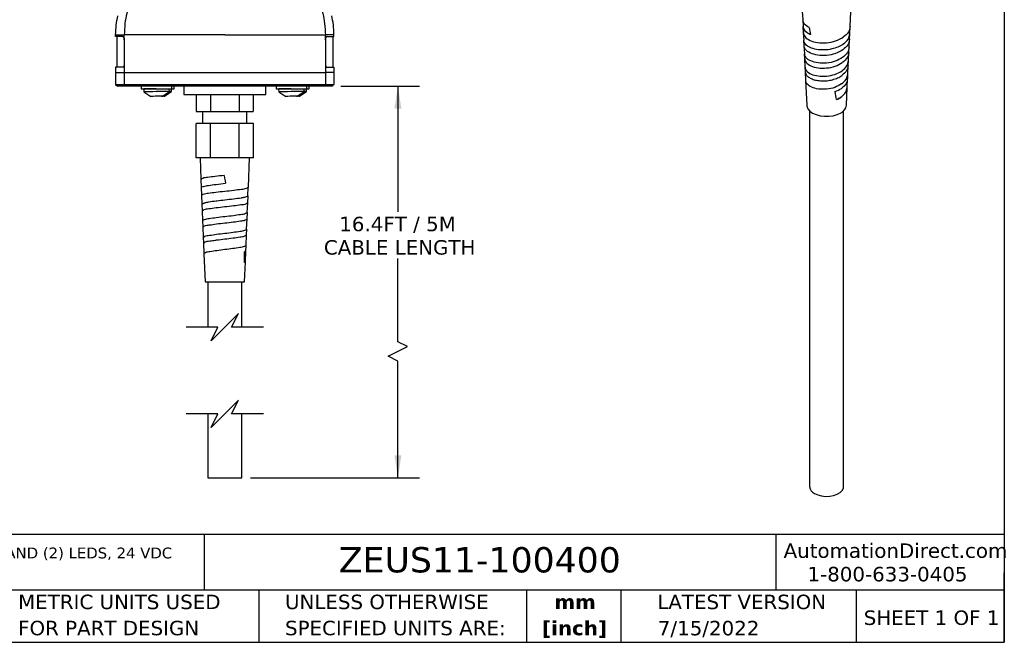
# Model space of a CAD drawing. Header units: millimetres. Extents: x 13 to 546, y 13 to 419.
# Tile 8 of 19: x 257 to 546, y 13 to 195. Entities that reach past the tile are written whole.
import ezdxf

# ---------------------------------------------------------------- set-up
doc = ezdxf.new("R2010")
doc.units = ezdxf.units.MM
doc.header["$LTSCALE"] = 2
doc.linetypes.add('SLD-Solid', pattern=[0])
doc.layers.add('DIMENSIONS', color=140, linetype='SLD-Solid', lineweight=25)
doc.layers.add('TEXT', color=140, linetype='SLD-Solid', lineweight=25)
doc.styles.add('SLDTEXTSTYLE0', font='VERDANA.TTF')
doc.styles.add('SLDTEXTSTYLE1', font='VERDANAB.TTF')
doc.dimstyles.new('SLDDIMSTYLE0', dxfattribs={"dimtxt": 4.316016, "dimasz": 6.604, "dimexe": 0, "dimexo": 0.0625, "dimgap": 1.079004, "dimtad": 0, "dimtih": 1, "dimtoh": 1, "dimrnd": 1e-09, "dimzin": 12, "dimdsep": 46, "dimtxsty": 'SLDTEXTSTYLE0', "dimsah": 1, "dimcen": 0.09, "dimadec": 0, "dimazin": 3, "dimtfac": 1, "dimtofl": 0, "dimtmove": 0, "dimatfit": 3, "dimfxl": 0, "dimfrac": 2, "dimtolj": 1, "dimtzin": 12, "dimarcsym": 0})

# ---------------------------------------------------------------- blocks, each defined once
blk = doc.blocks.new('SW_NOTE_0')
at = {"layer": 'TEXT', "color": 0, "char_height": 3.175, "attachment_point": 1, "style": 'SLDTEXTSTYLE0'}
for s, insert in [('SSP SAFETY SYSTEM PRODUCTS ZEUS SERIES SAFETY ENABLING SWITCH, (1) ENABLING SWITCH, (1) ESTOP AND (2) LEDS, 24 VDC ', (0, 4.03)), ('OPERATING VOLTAGE, IP65 IP67, PIGTAIL, 16.4FT/5M CABLE LENGTH.', (0, -2.2))]:
    blk.add_mtext(s, dxfattribs=dict(at, insert=insert))
blk = doc.blocks.new('SW_NOTE_0_1')
at = {"layer": 'TEXT', "color": 0, "char_height": 4.233, "attachment_point": 2, "style": 'SLDTEXTSTYLE1'}
for s, insert in [('mm', (5.69, 5.38)), ('[inch]', (5.52, -2.27))]:
    blk.add_mtext(s, dxfattribs=dict(at, insert=insert))
blk = doc.blocks.new('SW_NOTE_0_2')
at = {"layer": 'TEXT', "color": 0, "char_height": 4.2333, "attachment_point": 1, "style": 'SLDTEXTSTYLE0'}
for s, insert in [('UNLESS OTHERWISE ', (0, 5.38)), ('SPECIFIED UNITS ARE:', (0, -2.27))]:
    blk.add_mtext(s, dxfattribs=dict(at, insert=insert))
blk = doc.blocks.new('SW_NOTE_0_6')
at = {"layer": 'TEXT', "color": 0, "char_height": 4.2333, "attachment_point": 1, "style": 'SLDTEXTSTYLE0'}
for s, insert in [('METRIC UNITS USED ', (0, 5.38)), ('FOR PART DESIGN', (0, -2.27))]:
    blk.add_mtext(s, dxfattribs=dict(at, insert=insert))
blk = doc.blocks.new('_D_6')
at = {"layer": 'DIMENSIONS'}
for p, q in [((351.6, 175.69), (374.66, 175.69)), ((368.31, 175.69), (368.31, 138.88)), ((368.31, 100.74), (368.31, 125.16)), ((365.49, 96.51), (371.13, 99.33)), ((371.13, 99.33), (368.31, 100.74)), ((368.31, 95.1), (365.49, 96.51)), ((368.31, 60.93), (368.31, 95.1)), ((325.1, 60.93), (374.66, 60.93))]:
    blk.add_line(p, q, dxfattribs=at)
for points in [[(368.31, 175.69), (367.3, 169.09), (369.33, 169.09)], [(368.31, 60.93), (369.33, 67.53), (367.3, 67.53)]]:
    blk.add_solid(points, dxfattribs=at)
at = {"layer": 'DIMENSIONS', "char_height": 4.2333, "attachment_point": 1, "style": 'SLDTEXTSTYLE0'}
for s, insert in [('16.4FT / 5M', (351.1, 137.39)), ('CABLE LENGTH', (346.61, 130.54))]:
    blk.add_mtext(s, dxfattribs=dict(at, insert=insert))

msp = doc.modelspace()

# ---------------------------------------------------------------- linework, layer by layer
for p, q in [((486.862, 197.525), (486.981, 195.06)), ((500.918, 193.16), (501.131, 197.525)), ((486.994, 195.073), (487.088, 193.114)), ((285.558, 190.19), (285.558, 190.696)), ((349.558, 190.19), (349.558, 190.696)), ((487.076, 193.124), (487.164, 191.301)), ((487.176, 191.302), (487.28, 189.127)), ((500.734, 189.38), (500.817, 191.078)), ((500.806, 191.079), (500.906, 193.161)), ((287.572, 190.19), (285.558, 190.19)), ((285.858, 190.19), (285.858, 181.19)), ((288.085, 189.19), (288.085, 182.19)), ((347.032, 189.19), (347.032, 182.19)), ((347.545, 190.19), (349.558, 190.19)), ((349.258, 190.19), (349.258, 181.19)), ((487.27, 189.125), (487.349, 187.509)), ((500.614, 187.103), (500.724, 189.381)), ((487.358, 187.514), (487.472, 185.156)), ((487.464, 185.154), (487.535, 183.693)), ((500.424, 183.148), (500.541, 185.572)), ((500.549, 185.569), (500.623, 187.102)), ((288.085, 182.19), (288.085, 179.69)), ((347.032, 182.19), (347.032, 179.69)), ((487.542, 183.695), (487.661, 181.215)), ((500.362, 181.742), (500.431, 183.147)), ((285.558, 181.19), (285.558, 179.69)), ((287.572, 181.19), (285.558, 181.19)), ((285.558, 179.69), (288.085, 179.69)), ((285.558, 179.69), (285.558, 176.19)), ((288.085, 179.69), (347.032, 179.69)), ((288.085, 179.69), (288.085, 176.19)), ((349.558, 179.69), (347.032, 179.69)), ((347.032, 179.69), (347.032, 176.19)), ((347.545, 181.19), (349.558, 181.19)), ((349.558, 181.19), (349.558, 179.69)), ((349.558, 179.69), (349.558, 176.19)), ((487.655, 181.214), (487.722, 179.854)), ((487.727, 179.855), (487.85, 177.297)), ((487.747, 179.857), (488.039, 178.98)), ((500.175, 177.892), (500.24, 179.218)), ((500.235, 179.219), (500.356, 181.743)), ((285.558, 176.19), (288.085, 176.19)), ((285.558, 176.19), (286.058, 175.69)), ((288.085, 176.19), (347.032, 176.19)), ((288.085, 176.19), (288.506, 175.69)), ((347.032, 176.19), (346.611, 175.69)), ((347.032, 176.19), (349.558, 176.19)), ((349.558, 176.19), (349.058, 175.69)), ((487.846, 177.296), (488.198, 170.058)), ((500.047, 175.31), (500.171, 177.894)), ((288.506, 175.69), (286.058, 175.69)), ((346.611, 175.69), (288.506, 175.69)), ((293.03, 175.69), (293.03, 174.89)), ((293.03, 174.89), (302.03, 174.89)), ((293.78, 174.825), (293.795, 173.995)), ((293.795, 173.995), (295.893, 172.661)), ((295.53, 174.89), (295.531, 174.856)), ((299.243, 172.72), (301.294, 174.126)), ((299.922, 172.72), (301.972, 174.126)), ((301.294, 174.126), (301.28, 174.89)), ((301.972, 174.126), (301.959, 174.89)), ((302.03, 174.89), (302.03, 175.69)), ((302.03, 174.89), (302.708, 174.89)), ((302.708, 174.89), (302.708, 175.69)), ((305.558, 175.69), (305.558, 173.19)), ((329.558, 173.19), (329.558, 175.69)), ((332.587, 175.69), (332.587, 174.89)), ((332.587, 174.89), (341.587, 174.89)), ((333.338, 174.825), (333.352, 173.995)), ((333.352, 173.995), (335.451, 172.661)), ((335.088, 174.89), (335.089, 174.856)), ((338.801, 172.72), (340.851, 174.126)), ((339.479, 172.72), (341.53, 174.126)), ((340.851, 174.126), (340.838, 174.89)), ((341.53, 174.126), (341.517, 174.89)), ((341.587, 174.89), (341.587, 175.69)), ((341.587, 174.89), (342.266, 174.89)), ((342.266, 174.89), (342.266, 175.69)), ((349.058, 175.69), (346.611, 175.69)), ((499.794, 170.058), (500.049, 175.308)), ((305.558, 173.19), (317.558, 173.19)), ((309.208, 173.19), (309.208, 168.19)), ((313.383, 173.19), (313.383, 168.19)), ((317.558, 173.19), (329.558, 173.19)), ((321.733, 173.19), (321.733, 168.19)), ((325.908, 173.19), (325.908, 168.19)), ((309.208, 168.19), (313.383, 168.19)), ((311.058, 168.19), (311.058, 164.69)), ((313.383, 168.19), (321.733, 168.19)), ((321.733, 168.19), (325.908, 168.19)), ((324.058, 164.69), (324.058, 168.19)), ((488.996, 168.455), (488.996, 58.344)), ((488.996, 168.455), (488.996, 58.344)), ((498.996, 58.344), (498.996, 168.455)), ((498.996, 58.344), (498.996, 168.455)), ((309.175, 154.69), (309.175, 164.69)), ((313.367, 164.69), (309.175, 164.69)), ((313.367, 154.69), (313.367, 164.69)), ((321.75, 164.69), (313.367, 164.69)), ((321.75, 154.69), (321.75, 164.69)), ((325.942, 164.69), (321.75, 164.69)), ((325.942, 154.69), (325.942, 164.69)), ((313.367, 154.69), (309.175, 154.69)), ((310.313, 154.69), (310.564, 148.357)), ((321.75, 154.69), (313.367, 154.69)), ((325.942, 154.69), (321.75, 154.69)), ((324.461, 146.063), (324.804, 154.69)), ((310.577, 148.368), (310.672, 145.949)), ((310.661, 145.927), (310.748, 143.743)), ((324.348, 143.486), (324.449, 146.064)), ((310.759, 143.743), (310.865, 141.048)), ((324.277, 141.426), (324.359, 143.486)), ((310.855, 141.042), (310.933, 139.09)), ((310.942, 139.091), (311.056, 136.181)), ((311.033, 139.095), (311.065, 139.235)), ((324.091, 136.756), (324.165, 138.607)), ((324.156, 138.608), (324.266, 141.414)), ((311.048, 136.181), (311.119, 134.41)), ((323.966, 133.765), (324.083, 136.756)), ((311.126, 134.41), (311.246, 131.355)), ((323.905, 132.058), (323.973, 133.765)), ((311.24, 131.354), (311.306, 129.701)), ((323.777, 128.954), (323.899, 132.058)), ((311.311, 129.701), (311.434, 126.555)), ((323.713, 127.337), (323.28, 127.056)), ((323.589, 124.163), (323.713, 127.337)), ((323.717, 127.337), (323.781, 128.954)), ((311.431, 126.555), (311.758, 118.303)), ((323.341, 123.948), (323.591, 124.163)), ((323.358, 118.303), (323.591, 124.163)), ((311.758, 118.303), (323.358, 118.303)), ((312.558, 118.303), (312.558, 105.01)), ((312.558, 118.303), (312.558, 105.01)), ((322.558, 105.01), (322.558, 118.303)), ((322.558, 105.01), (322.558, 118.303)), ((312.558, 79.61), (312.558, 60.927)), ((312.558, 79.61), (312.558, 60.927)), ((322.558, 60.927), (322.558, 79.61)), ((322.558, 60.927), (322.558, 79.61)), ((312.558, 60.927), (317.558, 60.927)), ((317.558, 60.927), (322.558, 60.927))]:
    msp.add_line(p, q)
at = {"flags": 128}
for points in [[(317.558, 190.69), (313.19, 190.69), (308.889, 190.69), (304.725, 190.69), (300.76, 190.69), (297.059, 190.69), (293.678, 190.69), (290.671, 190.69), (288.085, 190.69)], [(288.085, 189.19), (288.085, 190.03), (288.085, 190.69)], [(317.558, 190.69), (321.927, 190.69), (326.227, 190.69), (330.392, 190.69), (334.356, 190.69), (338.058, 190.69), (341.438, 190.69), (344.445, 190.69), (347.032, 190.69)], [(347.032, 189.19), (347.032, 190.03), (347.032, 190.69)], [(297.464, 174.89), (296.411, 174.872), (295.448, 174.855), (294.654, 174.841), (294.092, 174.831), (293.81, 174.826), (293.78, 174.825)], [(301.294, 174.126), (301.246, 174.125), (300.927, 174.12), (300.335, 174.11), (299.516, 174.096), (298.538, 174.079), (297.479, 174.06), (296.425, 174.042), (295.462, 174.025), (294.668, 174.011), (294.107, 174.001), (293.824, 173.996), (293.795, 173.995)], [(337.022, 174.89), (335.968, 174.872), (335.006, 174.855), (334.211, 174.841), (333.65, 174.831), (333.367, 174.826), (333.338, 174.825)], [(340.851, 174.126), (340.803, 174.125), (340.485, 174.12), (339.892, 174.11), (339.074, 174.096), (338.095, 174.079), (337.036, 174.06), (335.983, 174.042), (335.02, 174.025), (334.226, 174.011), (333.665, 174.001), (333.382, 173.996), (333.352, 173.995)], [(298.991, 172.716), (298.501, 172.707), (297.846, 172.696), (297.142, 172.684), (296.513, 172.673), (296.071, 172.665), (295.895, 172.662), (295.893, 172.661)], [(299.67, 172.716), (299.18, 172.707), (299.033, 172.705)], [(299.085, 172.717), (299.152, 172.719), (299.201, 172.719), (299.231, 172.72), (299.243, 172.72), (299.243, 172.72)], [(299.764, 172.717), (299.831, 172.719), (299.88, 172.719), (299.91, 172.72), (299.921, 172.72), (299.921, 172.72)], [(338.549, 172.716), (338.059, 172.707), (337.404, 172.696), (336.699, 172.684), (336.071, 172.673), (335.629, 172.665), (335.452, 172.662), (335.451, 172.661)], [(339.227, 172.716), (338.738, 172.707), (338.591, 172.705)], [(338.643, 172.717), (338.71, 172.719), (338.759, 172.719), (338.789, 172.72), (338.8, 172.72), (338.8, 172.72)], [(339.321, 172.717), (339.388, 172.719), (339.437, 172.719), (339.468, 172.72), (339.479, 172.72), (339.479, 172.72)], [(488.198, 170.058), (488.233, 169.777), (488.522, 169.046), (489.085, 168.37), (489.895, 167.784), (490.91, 167.317), (492.08, 166.991), (493.347, 166.825), (494.645, 166.825), (495.912, 166.991), (497.082, 167.317), (498.097, 167.784)], [(317.367, 149.483), (317.5, 148.716), (317.633, 147.952), (317.765, 147.192)], [(490.461, 56.303), (491.409, 55.874), (492.509, 55.589), (493.694, 55.463), (494.897, 55.505), (496.048, 55.712), (497.08, 56.072), (497.932, 56.564), (498.556, 57.16), (498.914, 57.824), (498.996, 58.344)], [(490.461, 56.303), (491.409, 55.874), (492.509, 55.589), (493.694, 55.463), (494.897, 55.505), (496.048, 55.712), (497.08, 56.072), (497.932, 56.564), (498.556, 57.16), (498.914, 57.824), (498.996, 58.344)]]:
    msp.add_lwpolyline(points, dxfattribs=at)
for centre, radius, start, end in [((305.786, -77.081), 251.235, 90.8697, 91.01565), ((345.343, -77.032), 251.187, 90.86968, 91.01566), ((496.932, 170.424), 2.886, 293.82774, 352.7125), ((110.7, 121.562), 212.655, 0.64283, 1.48033), ((491.413, 58.533), 2.425, 184.45827, 246.86187)]:
    msp.add_arc(centre, radius, start, end)
for centre, major_axis, ratio, start_param, end_param in [((492.804, 203.316), (-4.909, 37.777), 0.1424216, 1.8338791, 1.8893273), ((492.679, 182.551), (-6.068, 28.702), 0.069594, 4.3104286, 4.3969038)]:
    msp.add_ellipse(centre, major_axis=major_axis, ratio=ratio, start_param=start_param, end_param=end_param)
for points, knots in [([(290.98, 202.467), (290.68, 201.899), (290.073, 200.745), (289.368, 198.89), (288.72, 196.65), (288.194, 193.908), (288.122, 191.802), (288.085, 190.69)], [0, 0, 0, 0, 0.15723787, 0.31897475, 0.48472853, 0.72800743, 1, 1, 1, 1]), ([(344.137, 202.467), (344.578, 201.598), (345.475, 199.83), (346.334, 196.958), (346.925, 193.896), (346.995, 191.789), (347.032, 190.69)], [0, 0, 0, 0, 0.2382403, 0.4846245, 0.7311232, 1, 1, 1, 1]), ([(285.558, 190.696), (285.587, 191.645), (285.642, 193.518), (286.024, 195.353), (286.212, 196.258)], [0, 0, 0, 0, 0.5068948, 1, 1, 1, 1]), ([(349.558, 190.696), (349.528, 191.679), (349.47, 193.552), (349.087, 195.386), (348.905, 196.258)], [0, 0, 0, 0, 0.5248126, 1, 1, 1, 1]), ([(488.885, 192.817), (488.322, 193.161), (487.256, 193.811), (487.103, 194.664), (487.031, 195.066)], [0, 0, 0, 0, 0.5286263, 1, 1, 1, 1]), ([(285.558, 190.696), (285.609, 190.696), (285.814, 190.7), (286.283, 190.697), (287.075, 190.695), (287.712, 190.692), (288.085, 190.69)], [0, 0, 0, 0, 0.0599345, 0.2440423, 0.5568776, 1, 1, 1, 1]), ([(349.558, 190.696), (349.504, 190.695), (349.29, 190.693), (348.81, 190.693), (348.022, 190.691), (347.395, 190.69), (347.032, 190.69)], [0, 0, 0, 0, 0.0641115, 0.25514129, 0.56922354, 1, 1, 1, 1]), ([(487.09, 193.126), (487.198, 192.687), (487.416, 191.796), (488.62, 191.15), (489.231, 190.822)], [0, 0, 0, 0, 0.4926034, 1, 1, 1, 1]), ([(489.242, 190.817), (488.738, 191.089), (487.729, 191.632), (487.082, 192.497), (487.157, 192.995), (487.175, 193.115)], [0, 0, 0, 0, 0.4315543, 0.8630832, 1, 1, 1, 1]), ([(487.199, 191.306), (487.293, 190.899), (487.489, 190.053), (489.037, 188.996), (491.298, 188.344), (493.989, 188.27), (496.736, 188.785), (498.163, 189.591), (498.877, 189.994)], [0, 0, 0, 0, 0.1560768, 0.3243043, 0.4928104, 0.661595, 0.8306582, 1, 1, 1, 1]), ([(498.797, 187.936), (499.373, 188.422), (500.487, 189.362), (500.679, 190.524), (500.772, 191.084)], [0, 0, 0, 0, 0.5177508, 1, 1, 1, 1]), ([(500.872, 193.166), (500.778, 192.603), (500.583, 191.435), (499.452, 190.493), (498.867, 190.006)], [0, 0, 0, 0, 0.4824143, 1, 1, 1, 1]), ([(287.572, 190.19), (287.629, 190.177), (287.76, 190.146), (287.906, 189.959), (288.017, 189.713), (288.076, 189.444), (288.082, 189.264), (288.085, 189.19)], [0, 0, 0, 0, 0.1430922, 0.3260621, 0.5545624, 0.8171501, 1, 1, 1, 1]), ([(347.545, 190.19), (347.488, 190.177), (347.357, 190.146), (347.211, 189.959), (347.1, 189.713), (347.041, 189.444), (347.035, 189.264), (347.032, 189.19)], [0, 0, 0, 0, 0.1430909, 0.3260611, 0.5545624, 0.8171497, 1, 1, 1, 1]), ([(487.876, 187.861), (487.84, 187.9), (487.472, 188.292), (487.383, 188.733), (487.304, 189.13)], [0, 0, 0, 0, 0.0991367, 1, 1, 1, 1]), ([(495.56, 186.553), (494.805, 186.379), (494.02, 186.281), (492.483, 186.238), (491.731, 186.293), (490.345, 186.542), (489.711, 186.735), (488.637, 187.229), (488.196, 187.529), (487.876, 187.861)], [0, 0, 0, 0, 0.25, 0.25, 0.5, 0.5, 0.75, 0.75, 1, 1, 1, 1]), ([(498.805, 187.939), (498.36, 187.626), (497.854, 187.348), (496.758, 186.882), (496.168, 186.693), (495.56, 186.553)], [0, 0, 0, 0, 0.5, 0.5, 1, 1, 1, 1]), ([(500.691, 189.386), (500.599, 188.835), (500.409, 187.693), (499.309, 186.771), (498.74, 186.294)], [0, 0, 0, 0, 0.48221131, 1, 1, 1, 1]), ([(498.747, 186.285), (498.052, 185.89), (496.663, 185.101), (493.989, 184.591), (491.371, 184.655), (489.17, 185.282), (487.664, 186.303), (487.474, 187.12), (487.382, 187.514)], [0, 0, 0, 0, 0.16936557, 0.33844288, 0.50723195, 0.67573278, 0.84394537, 1, 1, 1, 1]), ([(498.662, 184.035), (497.979, 183.643), (496.615, 182.859), (493.99, 182.345), (491.419, 182.394), (489.258, 182.996), (487.781, 183.984), (487.594, 184.778), (487.504, 185.16)], [0, 0, 0, 0, 0.1693836, 0.3384656, 0.5072461, 0.675725, 0.8439023, 1, 1, 1, 1]), ([(500.516, 185.574), (500.427, 185.036), (500.242, 183.919), (499.17, 183.017), (498.616, 182.55)], [0, 0, 0, 0, 0.48205624, 1, 1, 1, 1]), ([(500.59, 187.106), (500.5, 186.56), (500.312, 185.426), (499.229, 184.509), (498.668, 184.034)], [0, 0, 0, 0, 0.482068, 1, 1, 1, 1]), ([(288.085, 182.19), (288.079, 182.079), (288.068, 181.866), (287.983, 181.576), (287.86, 181.352), (287.714, 181.212), (287.609, 181.196), (287.572, 181.19)], [0, 0, 0, 0, 0.2745625, 0.527476, 0.7411111, 0.9082153, 1, 1, 1, 1]), ([(347.032, 182.19), (347.038, 182.079), (347.048, 181.866), (347.134, 181.576), (347.257, 181.352), (347.403, 181.212), (347.508, 181.196), (347.545, 181.19)], [0, 0, 0, 0, 0.2745627, 0.5274769, 0.7411123, 0.9082167, 1, 1, 1, 1]), ([(487.574, 183.699), (487.663, 183.32), (487.848, 182.531), (489.309, 181.549), (491.446, 180.948), (493.988, 180.894), (496.585, 181.397), (497.934, 182.169), (498.609, 182.555)], [0, 0, 0, 0, 0.156078, 0.3242716, 0.4927606, 0.661545, 0.8306248, 1, 1, 1, 1]), ([(498.528, 180.162), (499.072, 180.625), (500.123, 181.518), (500.304, 182.621), (500.392, 183.153)], [0, 0, 0, 0, 0.5179616, 1, 1, 1, 1]), ([(487.692, 181.219), (487.78, 180.85), (487.961, 180.083), (489.397, 179.129), (491.495, 178.55), (493.991, 178.509), (496.541, 179.014), (497.865, 179.779), (498.528, 180.162)], [0, 0, 0, 0, 0.1561595, 0.3243103, 0.4927697, 0.6615377, 0.8306145, 1, 1, 1, 1]), ([(498.393, 176.309), (498.922, 176.76), (499.942, 177.63), (500.119, 178.705), (500.204, 179.223)], [0, 0, 0, 0, 0.5178835, 1, 1, 1, 1]), ([(500.325, 181.747), (500.238, 181.222), (500.058, 180.133), (499.018, 179.251), (498.479, 178.795)], [0, 0, 0, 0, 0.4821809, 1, 1, 1, 1]), ([(498.396, 176.308), (497.752, 175.934), (496.466, 175.187), (493.99, 174.692), (491.566, 174.727), (489.529, 175.283), (488.137, 176.203), (487.961, 176.944), (487.877, 177.3)], [0, 0, 0, 0, 0.16944294, 0.33856616, 0.50736965, 0.67585343, 0.84401752, 1, 1, 1, 1]), ([(488.039, 178.98), (488.207, 178.74), (488.439, 178.513), (489.017, 178.1), (489.364, 177.915), (490.15, 177.602), (490.589, 177.474), (491.531, 177.288), (492.035, 177.23), (493.075, 177.19), (493.611, 177.208), (494.681, 177.324), (495.215, 177.421), (496.247, 177.691), (496.745, 177.864), (497.672, 178.279), (498.102, 178.521), (498.484, 178.791)], [0, 0, 0, 0, 0.125, 0.125, 0.25, 0.25, 0.375, 0.375, 0.5, 0.5, 0.625, 0.625, 0.75, 0.75, 0.875, 0.875, 1, 1, 1, 1]), ([(500.14, 177.897), (500.056, 177.385), (499.881, 176.322), (498.871, 175.461), (498.348, 175.015)], [0, 0, 0, 0, 0.4821511, 1, 1, 1, 1]), ([(498.26, 172.475), (498.772, 172.914), (499.762, 173.762), (499.934, 174.809), (500.016, 175.313)], [0, 0, 0, 0, 0.5178367, 1, 1, 1, 1]), ([(298.991, 172.716), (299.01, 172.717), (299.042, 172.719), (299.073, 172.718), (299.085, 172.717)], [0, 0, 0, 0, 0.6235467, 1, 1, 1, 1]), ([(299.67, 172.716), (299.689, 172.717), (299.72, 172.719), (299.752, 172.718), (299.764, 172.717)], [0, 0, 0, 0, 0.6235467, 1, 1, 1, 1]), ([(338.549, 172.716), (338.568, 172.717), (338.599, 172.719), (338.631, 172.718), (338.643, 172.717)], [0, 0, 0, 0, 0.6235269, 1, 1, 1, 1]), ([(339.227, 172.716), (339.247, 172.717), (339.278, 172.719), (339.309, 172.718), (339.321, 172.717)], [0, 0, 0, 0, 0.6235467, 1, 1, 1, 1]), ([(498.26, 172.475), (498.058, 172.33), (497.84, 172.192), (497.382, 171.938), (497.142, 171.82), (496.89, 171.712)], [0, 0, 0, 0, 0.5, 0.5, 1, 1, 1, 1]), ([(317.367, 149.483), (316.487, 149.397), (314.868, 149.24), (312.794, 148.918), (311.32, 148.824), (310.729, 148.459), (310.564, 148.357)], [0, 0, 0, 0, 0.3813347, 0.7021361, 0.9167876, 1, 1, 1, 1]), ([(310.577, 148.368), (310.605, 148.416), (310.661, 148.514), (310.773, 148.533), (310.83, 148.543)], [0, 0, 0, 0, 0.489509, 1, 1, 1, 1]), ([(310.661, 145.938), (310.721, 146.006), (310.898, 146.207), (311.662, 146.349), (313.027, 146.645), (315.191, 146.898), (316.863, 147.089), (317.765, 147.192)], [0, 0, 0, 0, 0.0367577, 0.1086652, 0.3047294, 0.6249329, 1, 1, 1, 1]), ([(310.748, 143.743), (310.914, 143.847), (311.506, 144.221), (312.989, 144.32), (315.064, 144.649), (317.562, 144.898), (320.066, 145.149), (322.165, 145.475), (323.669, 145.581), (324.285, 145.949), (324.461, 146.054)], [0, 0, 0, 0, 0.04177073, 0.14892918, 0.30845905, 0.49687339, 0.68591202, 0.84712062, 0.95646576, 1, 1, 1, 1]), ([(315.229, 141.99), (315.146, 141.979), (314.335, 141.878), (313.14, 141.733), (312.044, 141.509), (311.666, 141.432)], [0, 0, 0, 0, 0.06977, 0.6793115, 1, 1, 1, 1]), ([(323.331, 143.056), (323.005, 142.994), (321.95, 142.792), (320.02, 142.551), (317.645, 142.275), (316.005, 142.081), (315.229, 141.99)], [0, 0, 0, 0, 0.1221068, 0.394194, 0.7130594, 1, 1, 1, 1]), ([(324.359, 143.486), (324.188, 143.37), (323.874, 143.156), (323.502, 143.088), (323.331, 143.056)], [0, 0, 0, 0, 0.5430964, 1, 1, 1, 1]), ([(310.855, 141.042), (311.014, 141.16), (311.261, 141.344), (311.56, 141.409), (311.666, 141.432)], [0, 0, 0, 0, 0.6445936, 1, 1, 1, 1]), ([(324.277, 141.42), (324.106, 141.314), (323.509, 140.945), (322.041, 140.835), (319.999, 140.509), (317.562, 140.255), (315.131, 140.004), (313.113, 139.673), (311.665, 139.571), (311.094, 139.196), (310.933, 139.09)], [0, 0, 0, 0, 0.0438596, 0.1532357, 0.3143501, 0.5032238, 0.6914521, 0.8508314, 0.957949, 1, 1, 1, 1]), ([(324.156, 138.604), (323.989, 138.494), (323.409, 138.113), (321.959, 137.995), (319.956, 137.657), (317.562, 137.393), (315.174, 137.131), (313.196, 136.789), (311.767, 136.678), (311.214, 136.291), (311.056, 136.181)], [0, 0, 0, 0, 0.04441441, 0.15382432, 0.31475898, 0.50333877, 0.69124662, 0.85037541, 0.95743882, 1, 1, 1, 1]), ([(311.126, 134.41), (311.282, 134.517), (311.832, 134.892), (313.242, 134.998), (315.2, 135.33), (317.561, 135.583), (319.928, 135.839), (321.91, 136.167), (323.341, 136.28), (323.918, 136.65), (324.083, 136.756)], [0, 0, 0, 0, 0.04236442, 0.14943558, 0.30864153, 0.4966539, 0.68533577, 0.84634293, 0.95576144, 1, 1, 1, 1]), ([(311.246, 131.355), (311.399, 131.464), (311.934, 131.847), (313.325, 131.96), (315.245, 132.299), (317.563, 132.56), (319.888, 132.823), (321.833, 133.158), (323.243, 133.278), (323.804, 133.656), (323.966, 133.765)], [0, 0, 0, 0, 0.0428305, 0.1499052, 0.3089408, 0.4967067, 0.6851414, 0.845971, 0.9553659, 1, 1, 1, 1]), ([(311.306, 129.701), (311.457, 129.808), (311.988, 130.183), (313.23, 130.281), (314.223, 130.445), (314.766, 130.534)], [0, 0, 0, 0, 0.15313158, 0.5374011, 1, 1, 1, 1]), ([(314.766, 130.534), (314.894, 130.551), (315.824, 130.673), (317.559, 130.884), (319.865, 131.135), (321.791, 131.464), (323.187, 131.58), (323.744, 131.95), (323.905, 132.057)], [0, 0, 0, 0, 0.0418732, 0.3022207, 0.5635226, 0.7865566, 0.9382492, 1, 1, 1, 1]), ([(323.781, 128.954), (323.624, 128.845), (323.081, 128.471), (321.708, 128.349), (319.819, 128.017), (317.562, 127.754), (315.31, 127.494), (313.448, 127.158), (312.094, 127.043), (311.579, 126.664), (311.431, 126.555)], [0, 0, 0, 0, 0.0449671, 0.1544453, 0.3152304, 0.5035335, 0.6911229, 0.8499907, 0.9569793, 1, 1, 1, 1]), ([(323.589, 124.163), (323.584, 124.144), (323.554, 124.033), (323.436, 123.986), (323.339, 123.947)], [0, 0, 0, 0, 0.1686417, 1, 1, 1, 1])]:
    msp.add_open_spline(points, degree=3, knots=knots)
for points in [[(496.459, 174.049), (497.16, 174.301), (497.805, 174.628), (498.348, 175.015)], [(496.891, 171.711), (497.395, 171.927), (497.856, 172.184), (498.262, 172.474)]]:
    msp.add_open_spline(points, degree=3)
at = {"layer": 'DIMENSIONS', "color": 140}
for p, q in [((321.558, 109.01), (317.558, 105.01)), ((319.558, 105.01), (321.558, 109.01)), ((315.558, 105.01), (306.208, 105.01)), ((317.558, 105.01), (313.558, 101.01)), ((313.558, 101.01), (315.558, 105.01)), ((328.908, 105.01), (319.558, 105.01)), ((321.558, 83.61), (317.558, 79.61)), ((319.558, 79.61), (321.558, 83.61)), ((315.558, 79.61), (306.208, 79.61)), ((317.558, 79.61), (313.558, 75.61)), ((313.558, 75.61), (315.558, 79.61)), ((328.908, 79.61), (319.558, 79.61))]:
    msp.add_line(p, q, dxfattribs=at)
at = {"layer": 'TEXT'}
for p, q in [((546.1, 419.1), (546.1, 12.7)), ((546.1, 44.252), (12.7, 44.252)), ((311.518, 44.252), (311.518, 27.94)), ((479.151, 44.252), (479.151, 27.94)), ((546.1, 12.7), (546.1, 33.02)), ((546.1, 27.94), (12.7, 27.94)), ((327.56, 27.94), (327.56, 12.7)), ((406.049, 27.94), (406.049, 12.7)), ((433.624, 27.94), (433.624, 12.7)), ((502.697, 27.94), (502.697, 12.7)), ((12.7, 12.7), (546.1, 12.7))]:
    msp.add_line(p, q, dxfattribs=at)

# ---------------------------------------------------------------- block references
for name, p in [('SW_NOTE_0', (15.931, 36.432)), ('SW_NOTE_0_6', (256.957, 21.271)), ('SW_NOTE_0_2', (335.216, 21.271)), ('SW_NOTE_0_1', (414.572, 21.266))]:
    msp.add_blockref(name, p, dxfattribs=at)

# ---------------------------------------------------------------- texts
at = {"layer": 'TEXT', "style": 'SLDTEXTSTYLE0'}
for s, insert, char_height, attachment_point in [('ZEUS11-100400', (351.004, 40.588), 7.40833, 1), ('AutomationDirect.com', (481.39, 41.673), 4.23333, 1), ('1-800-633-0405', (488.383, 34.794), 4.23333, 1), ('LATEST VERSION', (469.104, 26.648), 4.23333, 2), ('SHEET 1 OF 1', (504.883, 22.023), 4.23333, 1), ('7/15/2022', (459.403, 18.975), 4.2333, 2)]:
    msp.add_mtext(s, dxfattribs=dict(at, insert=insert, char_height=char_height, attachment_point=attachment_point))

# ---------------------------------------------------------------- dimensions: what is measured, and where the dimension line sits
at = {"layer": 'DIMENSIONS'}
dim = msp.add_linear_dim(base=(368.311, 175.69), p1=(322.558, 60.927), p2=(349.058, 175.69), angle=90, text='16.4FT / 5M\\PCABLE LENGTH', dimstyle='SLDDIMSTYLE0', dxfattribs=at)
dim.commit()
dim.dimension.update_dxf_attribs({"geometry": '_D_6', "text_midpoint": (368.311, 132.018), "dimtype": 160})

doc.saveas('drawing.dxf')
